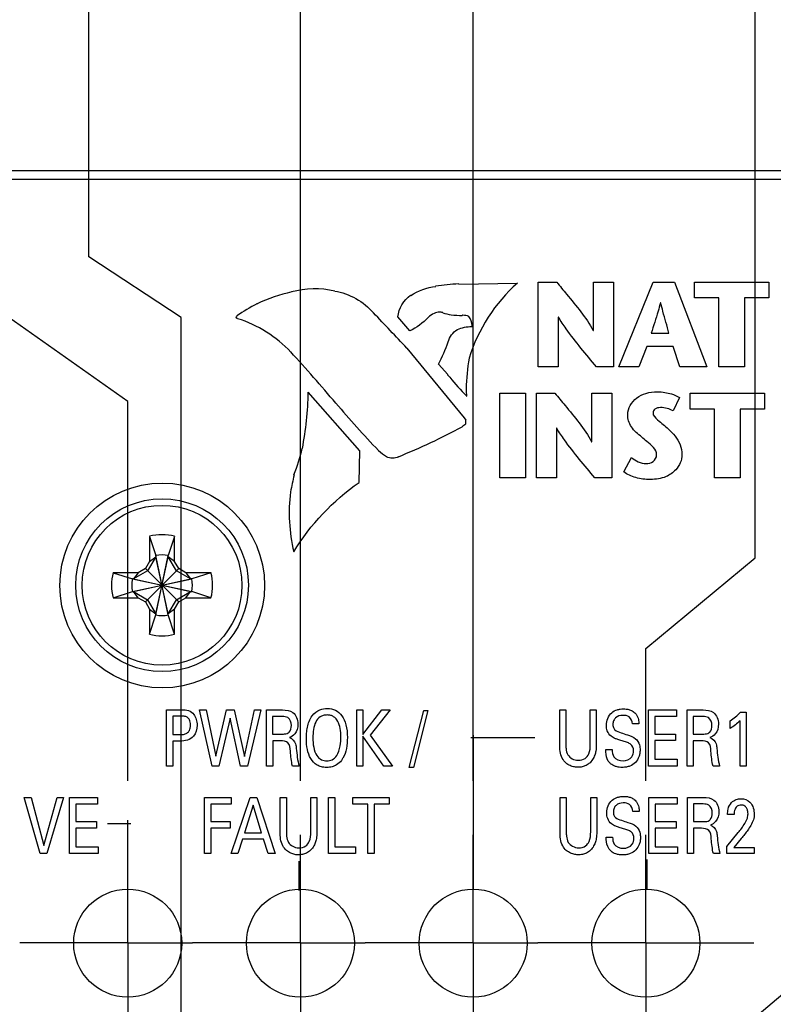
# Model space of a CAD drawing. Header units: inches. Extents: x 0.2 to 16.8, y 0.2 to 10.8.
# Tile 12 of 23: x 7.8 to 8.7, y 7.3 to 8.4. Entities that reach past the tile are written whole.
import ezdxf

# ---------------------------------------------------------------- set-up
doc = ezdxf.new("R2010")
doc.units = ezdxf.units.IN
doc.header["$LTSCALE"] = 0.935
doc.header["$MEASUREMENT"] = 0
doc.linetypes.add('CENTER', pattern=[0.6, 0.375, -0.075, 0.075, -0.075])
doc.layers.get('0').update_dxf_attribs({"linetype": 'CONTINUOUS'})
for name, color, linetype in [('DATUMCURVES', 7, 'CONTINUOUS'), ('DEFAULT_1', 7, 'CENTER'), ('DIMENSIONS', 7, 'CONTINUOUS')]:
    doc.layers.add(name, color=color, linetype=linetype)
doc.styles.get("Standard").update_dxf_attribs({"font": 'txt', "width": 0.8})
doc.dimstyles.new('DIMSTYLE_1', dxfattribs={"dimtxt": 0.125, "dimasz": 0.18, "dimexe": 0.18, "dimexo": 0.0625, "dimgap": 0.09, "dimtad": 0, "dimtih": 1, "dimtoh": 1, "dimdec": 3, "dimzin": 4, "dimdsep": 46, "dimtxsty": 'STANDARD', "dimblk": '_FILLED', "dimblk1": '_FILLED', "dimblk2": '_FILLED', "dimcen": 0.09, "dimadec": 0, "dimazin": 0, "dimtp": 0.01, "dimtm": 0.01, "dimtfac": 1, "dimtdec": 3, "dimtofl": 0, "dimtmove": 0, "dimatfit": 3, "dimldrblk": '_FILLED', "dimfxl": 1, "dimtolj": 1, "dimtzin": 4, "dimarcsym": 0})

# ---------------------------------------------------------------- blocks, each defined once
blk = doc.blocks.new('*D18')
at = {"layer": 'DIMENSIONS', "color": 2, "linetype": 'CONTINUOUS'}
for p, q in [((8.9394, 7.5287), (8.9394, 8.9992)), ((8.6676, 7.2983), (8.9394, 7.5287)), ((8.6676, 7.1214), (8.6676, 7.2983))]:
    blk.add_line(p, q, dxfattribs=at)
at = {"layer": 'DIMENSIONS', "color": 2, "linetype": 'CONTINUOUS', "insert": (8.8769, 9.0617), "char_height": 0.125, "width": 1.325, "attachment_point": 1, "rotation": 90, "line_spacing_factor": 0.9}
blk.add_mtext('1.154{\\Ftxt.shx;\\W1.000000;\\H0.125000; }[29.31]', dxfattribs=at)
blk = doc.blocks.new('_FILLED')
at = {"color": 0, "linetype": 'BYBLOCK'}
blk.add_solid([(0, 0), (-1, 0.1736), (-1, -0.1736)], dxfattribs=at)
blk = doc.blocks.new('*D19')
at = {"layer": 'DIMENSIONS', "color": 2, "linetype": 'CONTINUOUS'}
for p, q in [((7.8915, 8.1745), (7.8915, 8.9992)), ((7.9983, 8.1042), (7.8915, 8.1745)), ((7.9983, 7.1214), (7.9983, 8.1042))]:
    blk.add_line(p, q, dxfattribs=at)
at = {"layer": 'DIMENSIONS', "color": 2, "linetype": 'CONTINUOUS', "insert": (7.829, 9.0617), "char_height": 0.125, "width": 1.325, "attachment_point": 1, "rotation": 90, "line_spacing_factor": 0.9}
blk.add_mtext('1.823{\\Ftxt.shx;\\W1.000000;\\H0.125000; }[46.31]', dxfattribs=at)
blk = doc.blocks.new('*D20')
at = {"layer": 'DIMENSIONS', "color": 2, "linetype": 'CONTINUOUS'}
for p, q in [((7.6804, 8.1879), (7.6804, 8.9992)), ((7.9365, 8.007), (7.6804, 8.1879)), ((7.9365, 7.5679), (7.9365, 8.007))]:
    blk.add_line(p, q, dxfattribs=at)
at = {"layer": 'DIMENSIONS', "color": 2, "linetype": 'CONTINUOUS', "insert": (7.6179, 9.0617), "char_height": 0.125, "width": 1.325, "attachment_point": 1, "rotation": 90, "line_spacing_factor": 0.9}
blk.add_mtext('1.885{\\Ftxt.shx;\\W1.000000;\\H0.125000; }[47.88]', dxfattribs=at)
blk = doc.blocks.new('*D21')
at = {"layer": 'DIMENSIONS', "color": 2, "linetype": 'CONTINUOUS'}
blk.add_line((8.1365, 7.5679), (8.1365, 8.9992), dxfattribs=at)
at = {"layer": 'DIMENSIONS', "color": 2, "linetype": 'CONTINUOUS', "insert": (8.074, 9.0617), "char_height": 0.125, "width": 1.225, "attachment_point": 1, "rotation": 90, "line_spacing_factor": 0.9}
blk.add_mtext('1.685{\\Ftxt.shx;\\W1.000000;\\H0.125000; }[42.8]', dxfattribs=at)
blk = doc.blocks.new('*D22')
at = {"layer": 'DIMENSIONS', "color": 2, "linetype": 'CONTINUOUS'}
blk.add_line((8.3365, 7.5679), (8.3365, 8.9992), dxfattribs=at)
at = {"layer": 'DIMENSIONS', "color": 2, "linetype": 'CONTINUOUS', "insert": (8.274, 9.0617), "char_height": 0.125, "width": 1.325, "attachment_point": 1, "rotation": 90, "line_spacing_factor": 0.9}
blk.add_mtext('1.485{\\Ftxt.shx;\\W1.000000;\\H0.125000; }[37.72]', dxfattribs=at)
blk = doc.blocks.new('*D23')
at = {"layer": 'DIMENSIONS', "color": 2, "linetype": 'CONTINUOUS'}
for p, q in [((8.663, 7.826), (8.663, 8.9992)), ((8.5365, 7.7213), (8.663, 7.826)), ((8.5365, 7.5679), (8.5365, 7.7213))]:
    blk.add_line(p, q, dxfattribs=at)
at = {"layer": 'DIMENSIONS', "color": 2, "linetype": 'CONTINUOUS', "insert": (8.6005, 9.0617), "char_height": 0.125, "width": 1.325, "attachment_point": 1, "rotation": 90, "line_spacing_factor": 0.9}
blk.add_mtext('1.285{\\Ftxt.shx;\\W1.000000;\\H0.125000; }[32.64]', dxfattribs=at)

msp = doc.modelspace()

# ---------------------------------------------------------------- linework, layer by layer
at = {"color": 7, "linetype": 'CONTINUOUS'}
for p, q in [((9.7177, 8.2741), (7.5252, 8.2741)), ((9.6838, 8.2641), (7.5592, 8.2641)), ((7.9617, 7.851), (7.9617, 7.8219)), ((7.9617, 7.851), (7.969, 7.8287)), ((7.9908, 7.851), (7.9835, 7.8287)), ((7.9908, 7.8219), (7.9908, 7.851)), ((7.9617, 7.8219), (7.957, 7.8137)), ((7.969, 7.8272), (7.9596, 7.811)), ((7.9617, 7.8219), (7.969, 7.8272)), ((7.969, 7.7601), (7.9835, 7.8287)), ((7.969, 7.8287), (7.969, 7.8272)), ((7.9835, 7.7601), (7.969, 7.8287)), ((7.969, 7.7615), (7.9835, 7.8272)), ((7.9835, 7.7615), (7.969, 7.8272)), ((7.9835, 7.8272), (7.9835, 7.8287)), ((7.9929, 7.811), (7.9835, 7.8272)), ((7.9908, 7.8219), (7.9835, 7.8272)), ((7.9956, 7.8137), (7.9908, 7.8219)), ((7.9196, 7.8089), (7.942, 7.8017)), ((7.9488, 7.8089), (7.9196, 7.8089)), ((7.9596, 7.811), (7.9434, 7.8017)), ((7.9488, 7.8089), (7.9434, 7.8017)), ((7.957, 7.8137), (7.9488, 7.8089)), ((7.957, 7.7751), (7.9956, 7.8137)), ((7.9956, 7.7751), (7.957, 7.8137)), ((8.0091, 7.8017), (7.9929, 7.811)), ((8.0038, 7.8089), (7.9956, 7.8137)), ((8.0038, 7.8089), (8.0091, 7.8017)), ((8.0329, 7.8089), (8.0038, 7.8089)), ((8.0329, 7.8089), (8.0106, 7.8017)), ((7.942, 7.8017), (8.0106, 7.7871)), ((7.942, 7.7871), (8.0106, 7.8017)), ((7.9434, 7.8017), (7.942, 7.8017)), ((7.9434, 7.8017), (8.0091, 7.7871)), ((7.9434, 7.7871), (8.0091, 7.8017)), ((8.0106, 7.8017), (8.0091, 7.8017)), ((7.9196, 7.7798), (7.942, 7.7871)), ((7.942, 7.7871), (7.9434, 7.7871)), ((7.9488, 7.7798), (7.9434, 7.7871)), ((7.9434, 7.7871), (7.9596, 7.7777)), ((7.9929, 7.7777), (8.0091, 7.7871)), ((8.0038, 7.7798), (8.0091, 7.7871)), ((8.0091, 7.7871), (8.0106, 7.7871)), ((8.0329, 7.7798), (8.0106, 7.7871)), ((7.9196, 7.7798), (7.9488, 7.7798)), ((7.9488, 7.7798), (7.957, 7.7751)), ((7.957, 7.7751), (7.9617, 7.7669)), ((7.9596, 7.7777), (7.969, 7.7615)), ((7.9835, 7.7615), (7.9929, 7.7777)), ((7.9908, 7.7669), (7.9956, 7.7751)), ((7.9956, 7.7751), (8.0038, 7.7798)), ((8.0038, 7.7798), (8.0329, 7.7798)), ((7.9617, 7.7669), (7.9617, 7.7378)), ((7.9617, 7.7669), (7.969, 7.7615)), ((7.9908, 7.7669), (7.9835, 7.7615)), ((7.9908, 7.7378), (7.9908, 7.7669)), ((7.9617, 7.7378), (7.969, 7.7601)), ((7.969, 7.7615), (7.969, 7.7601)), ((7.9835, 7.7601), (7.9835, 7.7615)), ((7.9908, 7.7378), (7.9835, 7.7601))]:
    msp.add_line(p, q, dxfattribs=at)
for centre, radius in [((7.9765, 7.7941), 0.1185), ((7.9763, 7.7944), 0.1), ((7.9763, 7.7944), 0.0925)]:
    msp.add_circle(centre, radius, dxfattribs=at)
for radius, start, end in [(0.0585, 75.5723, 104.4277), (0.0351, 78.0164, 101.9836), (0.0585, 165.5723, 194.4277), (0.0585, 345.5723, 14.4277), (0.0351, 168.0164, 191.9836), (0.0351, 348.0164, 11.9836), (0.0351, 258.0164, 281.9836), (0.0585, 255.5723, 284.4277)]:
    msp.add_arc((7.9763, 7.7944), radius, start, end, dxfattribs=at)
at = {"layer": 'DATUMCURVES', "color": 40, "linetype": 'CONTINUOUS'}
for p, q in [((8.2931, 8.1403), (8.293, 8.1405)), ((8.3199, 8.1432), (8.3201, 8.143)), ((8.3201, 8.143), (8.3878, 8.1441)), ((8.4117, 8.0472), (8.4117, 8.1454)), ((8.4117, 8.1454), (8.4332, 8.1454)), ((8.4758, 8.0892), (8.4758, 8.1454)), ((8.4758, 8.1454), (8.4991, 8.1454)), ((8.4991, 8.1454), (8.4991, 8.0472)), ((8.505, 8.0472), (8.545, 8.1454)), ((8.545, 8.1454), (8.5698, 8.1454)), ((8.5698, 8.1454), (8.6071, 8.0472)), ((8.5926, 8.127), (8.5926, 8.1454)), ((8.5926, 8.1454), (8.6789, 8.1454)), ((8.6789, 8.1454), (8.6789, 8.127)), ((8.1264, 8.1339), (8.1263, 8.1339)), ((8.1762, 8.135), (8.1762, 8.135)), ((8.2641, 8.1302), (8.2643, 8.1299)), ((8.6209, 8.127), (8.5926, 8.127)), ((8.6209, 8.0472), (8.6209, 8.127)), ((8.6505, 8.127), (8.6505, 8.0472)), ((8.6789, 8.127), (8.6505, 8.127)), ((8.0861, 8.1203), (8.0863, 8.1202)), ((8.5537, 8.1213), (8.5534, 8.1213)), ((8.0631, 8.1062), (8.063, 8.1062)), ((8.221, 8.1097), (8.221, 8.1096)), ((8.263, 8.089), (8.2493, 8.105)), ((8.2844, 8.1045), (8.2844, 8.1045)), ((8.2915, 8.1091), (8.2915, 8.109)), ((8.3013, 8.1099), (8.3013, 8.11)), ((8.311, 8.1075), (8.311, 8.1076)), ((8.324, 8.1069), (8.3239, 8.1067)), ((8.3315, 8.1053), (8.3315, 8.1055)), ((8.435, 8.1047), (8.435, 8.0472)), ((8.4353, 8.1047), (8.435, 8.1047)), ((8.0638, 8.1029), (8.0638, 8.103)), ((8.3349, 8.0938), (8.3352, 8.0938)), ((8.3352, 8.0938), (8.3352, 8.0936)), ((8.263, 8.0888), (8.263, 8.089)), ((8.3183, 8.0905), (8.3182, 8.0905)), ((8.4755, 8.0892), (8.4758, 8.0892)), ((8.5426, 8.0862), (8.5632, 8.0862)), ((8.3075, 8.0761), (8.3074, 8.076)), ((8.5376, 8.0706), (8.5282, 8.0472)), ((8.568, 8.0706), (8.5376, 8.0706)), ((8.5757, 8.0472), (8.568, 8.0706)), ((8.1253, 8.0644), (8.1254, 8.0643)), ((8.2597, 8.0689), (8.2596, 8.0688)), ((8.2596, 8.0688), (8.3262, 7.9883)), ((8.307, 8.0382), (8.2965, 8.0503)), ((8.332, 8.0574), (8.3319, 8.0573)), ((8.435, 8.0472), (8.4117, 8.0472)), ((8.4991, 8.0472), (8.4793, 8.0472)), ((8.5282, 8.0472), (8.505, 8.0472)), ((8.6071, 8.0472), (8.5757, 8.0472)), ((8.6505, 8.0472), (8.6209, 8.0472)), ((8.307, 8.0381), (8.307, 8.0382)), ((8.2053, 7.95), (8.1456, 8.0178)), ((8.329, 8.0131), (8.3263, 8.0159)), ((8.3288, 8.0131), (8.329, 8.0131)), ((8.3674, 7.9186), (8.3674, 8.0168)), ((8.3674, 8.0168), (8.397, 8.0168)), ((8.397, 8.0168), (8.397, 7.9186)), ((8.4097, 7.9186), (8.4097, 8.0168)), ((8.4097, 8.0168), (8.4312, 8.0168)), ((8.4739, 7.9605), (8.4739, 8.0168)), ((8.4739, 8.0168), (8.4971, 8.0168)), ((8.4971, 8.0168), (8.4971, 7.9186)), ((8.5877, 7.9984), (8.5877, 8.0168)), ((8.5877, 8.0168), (8.674, 8.0168)), ((8.674, 8.0168), (8.674, 7.9984)), ((8.1776, 8.0052), (8.1775, 8.0051)), ((8.5754, 8.0118), (8.5679, 7.9964)), ((8.616, 7.9984), (8.5877, 7.9984)), ((8.616, 7.9186), (8.616, 7.9984)), ((8.6456, 7.9984), (8.6456, 7.9186)), ((8.674, 7.9984), (8.6456, 7.9984)), ((8.3262, 7.9883), (8.3262, 7.9883)), ((8.3262, 7.9883), (8.3279, 7.9854)), ((8.3275, 7.9808), (8.3276, 7.9807)), ((8.3279, 7.9854), (8.3277, 7.9855)), ((8.3237, 7.9778), (8.3238, 7.9778)), ((8.433, 7.9761), (8.433, 7.9186)), ((8.4333, 7.9761), (8.433, 7.9761)), ((8.4736, 7.9605), (8.4739, 7.9605)), ((8.1388, 7.9527), (8.1386, 7.9527)), ((8.2045, 7.9134), (8.2053, 7.95)), ((8.2269, 7.9504), (8.2269, 7.9505)), ((8.2361, 7.9431), (8.2361, 7.9432)), ((8.2501, 7.9433), (8.2502, 7.9432)), ((8.2502, 7.9432), (8.2502, 7.9432)), ((8.5108, 7.9258), (8.5197, 7.9421)), ((8.1291, 7.9222), (8.1292, 7.9221)), ((8.2044, 7.9133), (8.2045, 7.9134)), ((8.397, 7.9186), (8.3674, 7.9186)), ((8.433, 7.9186), (8.4097, 7.9186)), ((8.4971, 7.9186), (8.4774, 7.9186)), ((8.6456, 7.9186), (8.616, 7.9186)), ((8.1251, 7.9024), (8.1251, 7.9024)), ((8.1288, 7.8332), (8.1288, 7.8332)), ((7.9814, 7.5851), (7.9814, 7.6501)), ((7.9814, 7.6501), (7.9989, 7.6501)), ((8.0344, 7.5851), (8.0196, 7.6501)), ((8.0196, 7.6501), (8.0274, 7.6501)), ((8.0274, 7.6501), (8.0386, 7.5966)), ((8.0386, 7.5966), (8.051, 7.6501)), ((8.051, 7.6501), (8.0599, 7.6501)), ((8.0599, 7.6501), (8.0717, 7.5962)), ((8.0717, 7.5962), (8.0835, 7.6501)), ((8.0905, 7.6501), (8.0751, 7.5851)), ((8.0835, 7.6501), (8.0905, 7.6501)), ((8.0973, 7.5851), (8.0973, 7.6501)), ((8.0973, 7.6501), (8.1158, 7.6501)), ((8.2018, 7.5851), (8.2018, 7.6501)), ((8.2018, 7.6501), (8.2089, 7.6501)), ((8.2089, 7.6216), (8.2306, 7.6501)), ((8.2089, 7.6501), (8.2089, 7.6216)), ((8.2405, 7.6501), (8.2172, 7.621)), ((8.2306, 7.6501), (8.2405, 7.6501)), ((8.2625, 7.5836), (8.2794, 7.6493)), ((8.284, 7.6493), (8.2673, 7.5836)), ((8.2794, 7.6493), (8.284, 7.6493)), ((8.4367, 7.6105), (8.4367, 7.6501)), ((8.4367, 7.6501), (8.4439, 7.6501)), ((8.4439, 7.6501), (8.4439, 7.6098)), ((8.4721, 7.6102), (8.4721, 7.6501)), ((8.4721, 7.6501), (8.4791, 7.6501)), ((8.4791, 7.6501), (8.4791, 7.61)), ((8.5395, 7.5851), (8.5395, 7.6501)), ((8.5395, 7.6501), (8.5721, 7.6501)), ((8.5721, 7.6501), (8.5721, 7.6425)), ((8.5842, 7.5851), (8.5842, 7.6501)), ((8.5842, 7.6501), (8.6028, 7.6501)), ((7.9886, 7.6428), (7.9886, 7.6216)), ((7.9987, 7.6428), (7.9886, 7.6428)), ((8.0551, 7.6407), (8.0422, 7.5851)), ((8.0671, 7.5851), (8.0551, 7.6407)), ((8.1043, 7.6425), (8.1043, 7.6221)), ((8.1156, 7.6425), (8.1043, 7.6425)), ((8.5467, 7.6425), (8.5467, 7.6222)), ((8.5721, 7.6425), (8.5467, 7.6425)), ((8.5912, 7.6425), (8.5912, 7.6221)), ((8.6026, 7.6425), (8.5912, 7.6425)), ((8.6339, 7.6286), (8.6339, 7.6376)), ((8.6455, 7.5851), (8.6455, 7.6376)), ((8.646, 7.6474), (8.6525, 7.6474)), ((8.6525, 7.6474), (8.6525, 7.5851)), ((8.5283, 7.6339), (8.5209, 7.6339)), ((7.9886, 7.6216), (7.9972, 7.6216)), ((7.9886, 7.614), (7.9886, 7.5851)), ((7.9971, 7.614), (7.9886, 7.614)), ((8.1043, 7.6221), (8.1156, 7.6221)), ((8.1044, 7.6144), (8.1044, 7.5851)), ((8.1135, 7.6144), (8.1044, 7.6144)), ((8.2089, 7.6196), (8.2089, 7.5851)), ((8.2329, 7.5851), (8.2089, 7.6196)), ((8.2172, 7.621), (8.243, 7.5851)), ((8.408, 7.6178), (8.3339, 7.6178)), ((8.3364, 7.6207), (8.3364, 7.4421)), ((8.5467, 7.6222), (8.5709, 7.6222)), ((8.5467, 7.6146), (8.5467, 7.593)), ((8.5709, 7.6146), (8.5467, 7.6146)), ((8.5709, 7.6222), (8.5709, 7.6146)), ((8.5912, 7.6221), (8.6026, 7.6221)), ((8.5913, 7.6144), (8.5913, 7.5851)), ((8.6004, 7.6144), (8.5913, 7.6144)), ((8.49, 7.6041), (8.4975, 7.6041)), ((8.5467, 7.593), (8.5727, 7.593)), ((8.5727, 7.593), (8.5727, 7.5851)), ((7.9886, 7.5851), (7.9814, 7.5851)), ((8.0422, 7.5851), (8.0344, 7.5851)), ((8.0751, 7.5851), (8.0671, 7.5851)), ((8.1044, 7.5851), (8.0973, 7.5851)), ((8.1349, 7.5851), (8.1272, 7.5851)), ((8.2089, 7.5851), (8.2018, 7.5851)), ((8.243, 7.5851), (8.2329, 7.5851)), ((8.2673, 7.5836), (8.2625, 7.5836)), ((8.5727, 7.5851), (8.5395, 7.5851)), ((8.5913, 7.5851), (8.5842, 7.5851)), ((8.6219, 7.5851), (8.6142, 7.5851)), ((8.6525, 7.5851), (8.6455, 7.5851)), ((7.8351, 7.4838), (7.8166, 7.5488)), ((7.8166, 7.5488), (7.8246, 7.5488)), ((7.8246, 7.5488), (7.8393, 7.4932)), ((7.8393, 7.4932), (7.8549, 7.5488)), ((7.8622, 7.5488), (7.843, 7.4838)), ((7.8549, 7.5488), (7.8622, 7.5488)), ((7.8691, 7.4838), (7.8691, 7.5488)), ((7.8691, 7.5488), (7.9017, 7.5488)), ((7.9017, 7.5488), (7.9017, 7.5411)), ((8.0255, 7.4837), (8.0255, 7.5487)), ((8.0255, 7.5487), (8.0565, 7.5487)), ((8.0565, 7.4837), (8.0784, 7.5487)), ((8.0565, 7.5487), (8.0565, 7.5411)), ((8.0784, 7.5487), (8.0861, 7.5487)), ((8.0861, 7.5487), (8.1071, 7.4837)), ((8.1131, 7.5091), (8.1131, 7.5487)), ((8.1131, 7.5487), (8.1203, 7.5487)), ((8.1203, 7.5487), (8.1203, 7.5085)), ((8.1485, 7.5088), (8.1485, 7.5487)), ((8.1485, 7.5487), (8.1555, 7.5487)), ((8.1555, 7.5487), (8.1555, 7.5086)), ((8.1691, 7.4837), (8.1691, 7.5487)), ((8.1691, 7.5487), (8.1762, 7.5487)), ((8.1762, 7.5487), (8.1762, 7.4917)), ((8.1971, 7.5411), (8.1971, 7.5487)), ((8.1971, 7.5487), (8.2391, 7.5487)), ((8.2391, 7.5487), (8.2391, 7.5411)), ((8.4371, 7.5091), (8.4371, 7.5488)), ((8.4371, 7.5488), (8.4443, 7.5488)), ((8.4443, 7.5488), (8.4443, 7.5085)), ((8.4726, 7.5089), (8.4726, 7.5488)), ((8.4726, 7.5488), (8.4796, 7.5488)), ((8.4796, 7.5488), (8.4796, 7.5087)), ((8.5399, 7.4837), (8.5399, 7.5488)), ((8.5399, 7.5488), (8.5726, 7.5488)), ((8.5726, 7.5488), (8.5726, 7.5411)), ((8.5847, 7.4837), (8.5847, 7.5488)), ((8.5847, 7.5488), (8.6032, 7.5488)), ((7.8763, 7.5411), (7.8763, 7.5209)), ((7.9017, 7.5411), (7.8763, 7.5411)), ((8.0329, 7.5411), (8.0329, 7.5208)), ((8.0565, 7.5411), (8.0329, 7.5411)), ((8.0819, 7.5398), (8.0718, 7.5079)), ((8.0915, 7.5079), (8.0819, 7.5398)), ((8.2145, 7.5411), (8.1971, 7.5411)), ((8.2145, 7.4837), (8.2145, 7.5411)), ((8.2217, 7.5411), (8.2217, 7.4837)), ((8.2391, 7.5411), (8.2217, 7.5411)), ((8.5471, 7.5411), (8.5471, 7.5209)), ((8.5726, 7.5411), (8.5471, 7.5411)), ((8.5916, 7.5412), (8.5916, 7.5208)), ((8.603, 7.5412), (8.5916, 7.5412)), ((7.9361, 7.5223), (7.9361, 7.4425)), ((8.5288, 7.5326), (8.5213, 7.5326)), ((8.6386, 7.529), (8.631, 7.529)), ((7.8763, 7.5209), (7.9005, 7.5209)), ((7.8763, 7.5133), (7.8763, 7.4917)), ((7.9005, 7.5133), (7.8763, 7.5133)), ((7.9005, 7.5209), (7.9005, 7.5133)), ((7.9401, 7.5183), (7.9133, 7.5183)), ((8.0329, 7.5208), (8.0551, 7.5208)), ((8.0329, 7.5132), (8.0329, 7.4837)), ((8.0551, 7.5132), (8.0329, 7.5132)), ((8.0551, 7.5208), (8.0551, 7.5132)), ((8.5471, 7.5209), (8.5714, 7.5209)), ((8.5471, 7.5133), (8.5471, 7.4917)), ((8.5714, 7.5133), (8.5471, 7.5133)), ((8.5714, 7.5209), (8.5714, 7.5133)), ((8.5916, 7.5208), (8.603, 7.5208)), ((8.5918, 7.5131), (8.5918, 7.4837)), ((8.6009, 7.5131), (8.5918, 7.5131)), ((8.0695, 7.5006), (8.0639, 7.4837)), ((8.0936, 7.5006), (8.0695, 7.5006)), ((8.0718, 7.5079), (8.0915, 7.5079)), ((8.0993, 7.4837), (8.0936, 7.5006)), ((8.4905, 7.5027), (8.498, 7.5027)), ((8.6303, 7.4919), (8.6433, 7.508)), ((8.647, 7.5012), (8.6383, 7.4909)), ((7.8763, 7.4917), (7.9023, 7.4917)), ((7.9023, 7.4917), (7.9023, 7.4838)), ((8.1762, 7.4917), (8.2004, 7.4917)), ((8.2004, 7.4917), (8.2004, 7.4837)), ((8.5471, 7.4917), (8.5732, 7.4917)), ((8.5732, 7.4917), (8.5732, 7.4837)), ((8.6303, 7.4837), (8.6303, 7.4919)), ((8.6383, 7.4909), (8.662, 7.4909)), ((8.662, 7.4909), (8.662, 7.4837)), ((7.843, 7.4838), (7.8351, 7.4838)), ((7.9023, 7.4838), (7.8691, 7.4838)), ((8.0329, 7.4837), (8.0255, 7.4837)), ((8.0639, 7.4837), (8.0565, 7.4837)), ((8.1071, 7.4837), (8.0993, 7.4837)), ((8.2004, 7.4837), (8.1691, 7.4837)), ((8.2217, 7.4837), (8.2145, 7.4837)), ((8.5374, 7.4769), (8.5374, 7.443)), ((8.5732, 7.4837), (8.5399, 7.4837)), ((8.5918, 7.4837), (8.5847, 7.4837)), ((8.6223, 7.4837), (8.6146, 7.4837)), ((8.662, 7.4837), (8.6303, 7.4837)), ((8.1347, 7.4749), (8.1347, 7.4412))]:
    msp.add_line(p, q, dxfattribs=at)
at = {"layer": 'DATUMCURVES', "color": 4, "linetype": 'CONTINUOUS'}
for centre in [(7.9365, 7.3801), (8.1365, 7.3801), (8.3365, 7.3801), (8.5365, 7.3801)]:
    msp.add_circle(centre, 0.0625, dxfattribs=at)
at = {"layer": 'DATUMCURVES', "color": 40, "linetype": 'CONTINUOUS'}
for centre, radius, start, end in [((8.33, 7.9005), 0.2429, 92.3871, 98.7742), ((8.1702, 7.9386), 0.2001, 102.6398, 114.7988), ((8.1533, 8.0335), 0.104, 77.2856, 105.0787), ((8.1969, 7.9116), 0.2362, 117.9619, 124.5304), ((4.0292, 4.0926), 5.8059, 43.22566, 43.77982), ((8.3163, 8.1504), 0.0432, 249.6957, 262.9889), ((8.3262, 8.2527), 0.146, 264.0361, 269.105), ((8.0697, 8.1632), 0.2534, 333.5337, 339.8821), ((6.9554, 6.9826), 1.5934, 39.9185, 42.7601), ((8.6314, 8.3013), 0.4178, 219.0594, 223.0967), ((7.7696, 8.024), 0.376, 349.06, 359.0533), ((8.9733, 8.6725), 1.0385, 219.9883, 224.0496), ((7.9692, 8.6381), 0.7495, 292.0095, 298.231), ((7.8942, 8.0122), 0.2515, 339.0411, 346.3354), ((8.2725, 7.9993), 0.0668, 227.0168, 237.0053), ((8.3648, 7.8628), 0.2429, 165.872, 170.6153), ((8.3114, 7.8777), 0.1879, 172.4526, 193.6985)]:
    msp.add_arc(centre, radius, start, end, dxfattribs=at)
for points in [[(8.2643, 8.1299), (8.2728, 8.1355), (8.283, 8.1391), (8.2931, 8.1403)], [(8.3878, 8.1441), (8.3619, 8.1215), (8.3419, 8.0903), (8.332, 8.0574)], [(8.1762, 8.135), (8.1932, 8.1322), (8.2099, 8.1227), (8.221, 8.1097)], [(8.2493, 8.105), (8.2503, 8.1147), (8.2561, 8.1246), (8.2641, 8.1302)], [(8.2844, 8.1045), (8.2785, 8.0979), (8.2711, 8.0924), (8.263, 8.0888)], [(8.2915, 8.109), (8.2889, 8.1079), (8.2865, 8.1064), (8.2844, 8.1045)], [(8.1254, 8.0643), (8.1088, 8.082), (8.0869, 8.0957), (8.0638, 8.1029)], [(8.3182, 8.0905), (8.3235, 8.0927), (8.3292, 8.0938), (8.3349, 8.0938)], [(8.3074, 8.076), (8.3091, 8.0818), (8.3132, 8.0872), (8.3183, 8.0905)], [(8.3276, 7.9807), (8.3264, 7.9796), (8.3251, 7.9786), (8.3237, 7.9778)], [(8.1288, 7.8332), (8.1479, 7.8646), (8.1742, 7.8924), (8.2044, 7.9133)], [(8.6339, 7.6376), (8.6383, 7.6404), (8.6425, 7.6436), (8.646, 7.6474)], [(8.6455, 7.6376), (8.6422, 7.634), (8.6382, 7.6311), (8.6339, 7.6286)], [(8.1509, 7.6177), (8.1509, 7.6141), (8.1514, 7.6067), (8.1537, 7.5999), (8.1555, 7.5972)], [(8.1317, 7.6055), (8.1324, 7.5987), (8.1331, 7.5917), (8.1349, 7.5851)], [(8.6186, 7.6055), (8.6193, 7.5987), (8.62, 7.5917), (8.6219, 7.5851)], [(8.4957, 7.5878), (8.4947, 7.5887), (8.4938, 7.5898), (8.493, 7.5909)], [(8.6191, 7.5042), (8.6197, 7.4973), (8.6205, 7.4904), (8.6223, 7.4837)], [(8.4962, 7.4865), (8.4951, 7.4874), (8.4942, 7.4884), (8.4935, 7.4896)]]:
    msp.add_open_spline(points, degree=3, dxfattribs=at)
for points, knots in [([(8.4332, 8.1454), (8.437, 8.1407), (8.4517, 8.1224), (8.4674, 8.1045), (8.4755, 8.0892)], [0, 0, 0, 0, 0.261005, 1, 1, 1, 1]), ([(8.5534, 8.1213), (8.5525, 8.118), (8.5492, 8.1062), (8.5453, 8.0947), (8.5426, 8.0862)], [0, 0, 0, 0, 0.276495, 1, 1, 1, 1]), ([(8.5632, 8.0862), (8.5609, 8.0946), (8.5575, 8.1063), (8.5545, 8.118), (8.5537, 8.1213)], [0, 0, 0, 0, 0.722654, 1, 1, 1, 1]), ([(8.0638, 8.103), (8.0631, 8.103), (8.0617, 8.1045), (8.0626, 8.1059), (8.0631, 8.1062)], [0, 0, 0, 0, 0.581383, 1, 1, 1, 1]), ([(8.3013, 8.11), (8.3001, 8.1104), (8.2967, 8.1109), (8.2933, 8.11), (8.2915, 8.1091)], [0, 0, 0, 0, 0.38229, 1, 1, 1, 1]), ([(8.3315, 8.1055), (8.3294, 8.1064), (8.3268, 8.1069), (8.3242, 8.1069), (8.324, 8.1069)], [0, 0, 0, 0, 0.904967, 1, 1, 1, 1]), ([(8.3352, 8.0936), (8.3353, 8.0941), (8.3354, 8.0982), (8.3339, 8.1025), (8.3315, 8.1053)], [0, 0, 0, 0, 0.10626, 1, 1, 1, 1]), ([(8.4793, 8.0472), (8.4673, 8.0617), (8.4516, 8.0801), (8.4379, 8.1001), (8.4353, 8.1047)], [0, 0, 0, 0, 0.779664, 1, 1, 1, 1]), ([(8.3319, 8.0573), (8.3297, 8.0456), (8.3282, 8.0308), (8.3286, 8.016), (8.3288, 8.0131)], [0, 0, 0, 0, 0.804324, 1, 1, 1, 1]), ([(8.4312, 8.0168), (8.4351, 8.012), (8.4498, 7.9938), (8.4655, 7.9759), (8.4736, 7.9605)], [0, 0, 0, 0, 0.261011, 1, 1, 1, 1]), ([(8.5154, 7.992), (8.5154, 7.9992), (8.5223, 8.0107), (8.5368, 8.0172), (8.5483, 8.0188), (8.5582, 8.0179), (8.5669, 8.0158), (8.5725, 8.0136), (8.5754, 8.0118)], [0, 0, 0, 0, 0.2929, 0.457894, 0.638022, 0.757529, 0.861137, 1, 1, 1, 1]), ([(8.5317, 7.9658), (8.5274, 7.9695), (8.5187, 7.9761), (8.5154, 7.9871), (8.5154, 7.992)], [0, 0, 0, 0, 0.531763, 1, 1, 1, 1]), ([(8.5679, 7.9964), (8.5658, 7.9976), (8.561, 7.9995), (8.5539, 8.0003), (8.5469, 7.9995), (8.5431, 7.9922), (8.5522, 7.9837), (8.5585, 7.9789), (8.5625, 7.9752)], [0, 0, 0, 0, 0.13622, 0.285401, 0.413482, 0.503801, 0.688419, 1, 1, 1, 1]), ([(8.3277, 7.9855), (8.3277, 7.985), (8.3278, 7.9834), (8.3276, 7.9818), (8.3275, 7.9808)], [0, 0, 0, 0, 0.336343, 1, 1, 1, 1]), ([(8.4774, 7.9186), (8.4654, 7.9331), (8.4496, 7.9515), (8.436, 7.9715), (8.4333, 7.9761)], [0, 0, 0, 0, 0.779666, 1, 1, 1, 1]), ([(8.5625, 7.9752), (8.5653, 7.9726), (8.5735, 7.9648), (8.5783, 7.9533), (8.5783, 7.9457)], [0, 0, 0, 0, 0.330977, 1, 1, 1, 1]), ([(8.5489, 7.9454), (8.5489, 7.9518), (8.5403, 7.9587), (8.5336, 7.9641), (8.5317, 7.9658)], [0, 0, 0, 0, 0.712517, 1, 1, 1, 1]), ([(8.5783, 7.9457), (8.5783, 7.9393), (8.5733, 7.9282), (8.5588, 7.9184), (8.5449, 7.9164), (8.5331, 7.9172), (8.5224, 7.9192), (8.5148, 7.9225), (8.5108, 7.9258)], [0, 0, 0, 0, 0.228082, 0.391451, 0.611308, 0.713612, 0.813517, 1, 1, 1, 1]), ([(8.5197, 7.9421), (8.5246, 7.9384), (8.5332, 7.9338), (8.5457, 7.9365), (8.5489, 7.9425), (8.5489, 7.9454)], [0, 0, 0, 0, 0.510138, 0.753602, 1, 1, 1, 1]), ([(8.2502, 7.9432), (8.248, 7.9421), (8.2431, 7.9408), (8.2382, 7.9421), (8.2361, 7.9431)], [0, 0, 0, 0, 0.507201, 1, 1, 1, 1]), ([(7.9989, 7.6501), (8.0016, 7.6501), (8.007, 7.6502), (8.0133, 7.6455), (8.0163, 7.6391), (8.0174, 7.6302), (8.0143, 7.6167), (8.0026, 7.614), (7.9971, 7.614)], [0, 0, 0, 0, 0.138782, 0.265384, 0.374053, 0.491682, 0.717636, 1, 1, 1, 1]), ([(8.1158, 7.6501), (8.12, 7.6501), (8.13, 7.6487), (8.135, 7.6345), (8.1318, 7.6228), (8.1261, 7.6188), (8.1238, 7.618)], [0, 0, 0, 0, 0.266487, 0.578201, 0.839339, 1, 1, 1, 1]), ([(8.15, 7.6431), (8.1527, 7.6467), (8.1591, 7.6511), (8.1691, 7.6523), (8.1774, 7.6504), (8.185, 7.644), (8.1898, 7.6335), (8.1913, 7.6197), (8.1902, 7.6052), (8.1873, 7.5965), (8.1846, 7.5925), (8.184, 7.5916)], [0, 0, 0, 0, 0.09372, 0.18744, 0.327466, 0.467493, 0.607519, 0.747546, 0.857309, 0.967071, 1, 1, 1, 1]), ([(8.5222, 7.6028), (8.5222, 7.6055), (8.5204, 7.6101), (8.5149, 7.6124), (8.5102, 7.6138), (8.5055, 7.6153), (8.5007, 7.6169), (8.4954, 7.6195), (8.4914, 7.6253), (8.4899, 7.6353), (8.494, 7.646), (8.5021, 7.6501), (8.5069, 7.6512), (8.5104, 7.6514), (8.514, 7.6512), (8.5163, 7.6507), (8.5176, 7.6503)], [0, 0, 0, 0, 0.09548, 0.145765, 0.20736, 0.271438, 0.319743, 0.388545, 0.477024, 0.55698, 0.74329, 0.828682, 0.871996, 0.91547, 0.95289, 1, 1, 1, 1]), ([(8.5176, 7.6503), (8.519, 7.6498), (8.5219, 7.6485), (8.5258, 7.6448), (8.528, 7.6395), (8.5283, 7.6356), (8.5283, 7.6339)], [0, 0, 0, 0, 0.212103, 0.445972, 0.75754, 1, 1, 1, 1]), ([(8.6028, 7.6501), (8.6069, 7.6501), (8.6169, 7.6487), (8.622, 7.6345), (8.6187, 7.6228), (8.6131, 7.6189), (8.6107, 7.618)], [0, 0, 0, 0, 0.266467, 0.578202, 0.839358, 1, 1, 1, 1]), ([(7.9972, 7.6216), (7.9985, 7.6216), (8.0012, 7.6216), (8.0053, 7.6228), (8.008, 7.6258), (8.0091, 7.6293), (8.0093, 7.6326), (8.0091, 7.6358), (8.0081, 7.639), (8.0057, 7.6418), (8.0021, 7.6428), (7.9998, 7.6428), (7.9987, 7.6428)], [0, 0, 0, 0, 0.108665, 0.223907, 0.348989, 0.427991, 0.526854, 0.621018, 0.695109, 0.80892, 0.909849, 1, 1, 1, 1]), ([(8.126, 7.632), (8.126, 7.6354), (8.1239, 7.642), (8.1178, 7.6425), (8.1156, 7.6425)], [0, 0, 0, 0, 0.611661, 1, 1, 1, 1]), ([(8.184, 7.5916), (8.1824, 7.5896), (8.1793, 7.5866), (8.1734, 7.5841), (8.1669, 7.5833), (8.1605, 7.584), (8.1539, 7.5868), (8.1479, 7.5931), (8.1441, 7.6041), (8.1432, 7.6142), (8.1435, 7.6231), (8.1447, 7.6323), (8.1472, 7.6393), (8.15, 7.6431)], [0, 0, 0, 0, 0.098434, 0.168743, 0.239053, 0.306321, 0.373588, 0.508123, 0.642658, 0.777193, 0.832895, 0.888596, 1, 1, 1, 1]), ([(8.1833, 7.6183), (8.1833, 7.6257), (8.1818, 7.6354), (8.1762, 7.6419), (8.1717, 7.6439), (8.1673, 7.6444), (8.1628, 7.6438), (8.158, 7.6416), (8.1538, 7.6364), (8.1513, 7.6276), (8.1509, 7.6211), (8.1509, 7.6177)], [0, 0, 0, 0, 0.237093, 0.355639, 0.414912, 0.474186, 0.539912, 0.605639, 0.737093, 0.868546, 1, 1, 1, 1]), ([(8.5209, 7.6339), (8.5207, 7.6368), (8.5183, 7.6429), (8.5094, 7.6444), (8.5022, 7.6426), (8.4988, 7.6376), (8.4983, 7.6344), (8.4984, 7.6325), (8.4984, 7.6321)], [0, 0, 0, 0, 0.252795, 0.468355, 0.724617, 0.840116, 0.968002, 1, 1, 1, 1]), ([(8.6129, 7.632), (8.6129, 7.6354), (8.6108, 7.642), (8.6047, 7.6425), (8.6026, 7.6425)], [0, 0, 0, 0, 0.611661, 1, 1, 1, 1]), ([(8.1225, 7.6235), (8.1228, 7.6238), (8.1252, 7.6259), (8.126, 7.6293), (8.126, 7.632)], [0, 0, 0, 0, 0.140101, 1, 1, 1, 1]), ([(8.4984, 7.6321), (8.4985, 7.6313), (8.4988, 7.6294), (8.5015, 7.6255), (8.5052, 7.6244), (8.5077, 7.6236)], [0, 0, 0, 0, 0.191942, 0.422568, 1, 1, 1, 1]), ([(8.6094, 7.6235), (8.6098, 7.6238), (8.6121, 7.6259), (8.6129, 7.6293), (8.6129, 7.632)], [0, 0, 0, 0, 0.140101, 1, 1, 1, 1]), ([(8.1272, 7.5851), (8.1265, 7.5878), (8.1258, 7.5937), (8.1248, 7.6023), (8.1241, 7.6132), (8.1165, 7.6144), (8.1135, 7.6144)], [0, 0, 0, 0, 0.233235, 0.477503, 0.752584, 1, 1, 1, 1]), ([(8.1156, 7.6221), (8.116, 7.6221), (8.1183, 7.6222), (8.1209, 7.6224), (8.1225, 7.6235)], [0, 0, 0, 0, 0.16109, 1, 1, 1, 1]), ([(8.1238, 7.618), (8.127, 7.617), (8.1312, 7.6124), (8.1316, 7.6073), (8.1317, 7.6055)], [0, 0, 0, 0, 0.66221, 1, 1, 1, 1]), ([(8.1555, 7.5972), (8.1585, 7.5926), (8.1652, 7.5905), (8.1734, 7.5919), (8.1798, 7.5972), (8.1831, 7.6088), (8.1833, 7.6161), (8.1833, 7.6183)], [0, 0, 0, 0, 0.284286, 0.431578, 0.57887, 0.789435, 1, 1, 1, 1]), ([(8.5245, 7.6168), (8.5266, 7.615), (8.5288, 7.6114), (8.5296, 7.6067), (8.5298, 7.6033), (8.5295, 7.5997), (8.5282, 7.5946), (8.5248, 7.5889), (8.5192, 7.5852), (8.5138, 7.5838), (8.5095, 7.5834), (8.5053, 7.5837), (8.5006, 7.5847), (8.4973, 7.5865), (8.4957, 7.5878)], [0, 0, 0, 0, 0.135008, 0.191835, 0.234704, 0.303466, 0.368659, 0.492174, 0.618711, 0.68887, 0.766363, 0.825753, 0.899716, 1, 1, 1, 1]), ([(8.5077, 7.6236), (8.5102, 7.6228), (8.5159, 7.621), (8.5219, 7.619), (8.5245, 7.6168)], [0, 0, 0, 0, 0.429293, 1, 1, 1, 1]), ([(8.6142, 7.5851), (8.6134, 7.5878), (8.6127, 7.5937), (8.6117, 7.6023), (8.6111, 7.6132), (8.6034, 7.6144), (8.6004, 7.6144)], [0, 0, 0, 0, 0.233243, 0.477514, 0.752589, 1, 1, 1, 1]), ([(8.6026, 7.6221), (8.6029, 7.6221), (8.6053, 7.6222), (8.6078, 7.6224), (8.6094, 7.6235)], [0, 0, 0, 0, 0.16109, 1, 1, 1, 1]), ([(8.6107, 7.618), (8.6139, 7.617), (8.6181, 7.6124), (8.6185, 7.6073), (8.6186, 7.6055)], [0, 0, 0, 0, 0.662129, 1, 1, 1, 1]), ([(8.4791, 7.61), (8.4791, 7.6075), (8.4789, 7.6033), (8.4774, 7.5975), (8.4749, 7.5923), (8.4711, 7.5879), (8.4663, 7.5851), (8.4619, 7.5839), (8.4578, 7.5836), (8.4535, 7.584), (8.4485, 7.5855), (8.4435, 7.5887), (8.4372, 7.5966), (8.4367, 7.6049), (8.4367, 7.6105)], [0, 0, 0, 0, 0.098567, 0.163558, 0.235428, 0.319001, 0.389323, 0.448836, 0.494424, 0.550268, 0.61796, 0.694463, 0.782513, 1, 1, 1, 1]), ([(8.4439, 7.6098), (8.4439, 7.6083), (8.444, 7.6044), (8.4449, 7.6003), (8.4462, 7.5981)], [0, 0, 0, 0, 0.37402, 1, 1, 1, 1]), ([(8.4462, 7.5981), (8.4485, 7.5943), (8.4564, 7.5905), (8.4662, 7.5929), (8.4718, 7.6003), (8.4721, 7.6065), (8.4721, 7.6102)], [0, 0, 0, 0, 0.339597, 0.551488, 0.720145, 1, 1, 1, 1]), ([(8.493, 7.5909), (8.4911, 7.594), (8.4901, 7.5987), (8.49, 7.6032), (8.49, 7.6041)], [0, 0, 0, 0, 0.800124, 1, 1, 1, 1]), ([(8.4975, 7.6041), (8.4976, 7.6013), (8.4982, 7.5939), (8.5061, 7.5912), (8.51, 7.5912)], [0, 0, 0, 0, 0.415747, 1, 1, 1, 1]), ([(8.51, 7.5912), (8.5138, 7.5912), (8.5207, 7.5938), (8.5222, 7.6004), (8.5222, 7.6028)], [0, 0, 0, 0, 0.603465, 1, 1, 1, 1]), ([(8.5227, 7.5015), (8.5227, 7.5042), (8.5209, 7.5087), (8.5154, 7.511), (8.5107, 7.5125), (8.506, 7.5139), (8.5011, 7.5155), (8.4958, 7.5181), (8.4919, 7.524), (8.4904, 7.534), (8.4944, 7.5447), (8.5026, 7.5488), (8.5073, 7.5499), (8.5108, 7.5501), (8.5144, 7.5499), (8.5168, 7.5494), (8.5181, 7.549)], [0, 0, 0, 0, 0.09548, 0.145765, 0.20736, 0.271438, 0.319743, 0.388545, 0.477024, 0.55698, 0.74329, 0.828682, 0.871996, 0.91547, 0.95289, 1, 1, 1, 1]), ([(8.5181, 7.549), (8.5195, 7.5485), (8.5223, 7.5472), (8.5263, 7.5434), (8.5285, 7.5381), (8.5287, 7.5343), (8.5288, 7.5326)], [0, 0, 0, 0, 0.212103, 0.445972, 0.75754, 1, 1, 1, 1]), ([(8.6032, 7.5488), (8.6074, 7.5488), (8.6174, 7.5474), (8.6224, 7.5331), (8.6192, 7.5215), (8.6135, 7.5175), (8.6112, 7.5167)], [0, 0, 0, 0, 0.266467, 0.578202, 0.839358, 1, 1, 1, 1]), ([(8.631, 7.529), (8.6311, 7.5311), (8.6314, 7.5361), (8.6347, 7.5428), (8.6406, 7.5466), (8.6484, 7.5479), (8.6596, 7.544), (8.6619, 7.534), (8.6619, 7.529)], [0, 0, 0, 0, 0.118719, 0.277656, 0.402508, 0.503922, 0.718251, 1, 1, 1, 1]), ([(8.5213, 7.5326), (8.5212, 7.5355), (8.5188, 7.5416), (8.5098, 7.543), (8.5027, 7.5413), (8.4993, 7.5363), (8.4988, 7.5331), (8.4988, 7.5312), (8.4989, 7.5308)], [0, 0, 0, 0, 0.252795, 0.468355, 0.724617, 0.840116, 0.968002, 1, 1, 1, 1]), ([(8.6134, 7.5307), (8.6134, 7.534), (8.6112, 7.5407), (8.6052, 7.5412), (8.603, 7.5412)], [0, 0, 0, 0, 0.611661, 1, 1, 1, 1]), ([(8.6409, 7.5375), (8.6404, 7.5368), (8.6389, 7.5342), (8.6386, 7.5312), (8.6386, 7.529)], [0, 0, 0, 0, 0.272726, 1, 1, 1, 1]), ([(8.6433, 7.508), (8.6447, 7.5097), (8.6475, 7.5131), (8.6512, 7.5187), (8.6541, 7.5242), (8.6549, 7.5291), (8.6545, 7.5329), (8.6536, 7.5362), (8.651, 7.5393), (8.6466, 7.5403), (8.6428, 7.5394), (8.6413, 7.5379), (8.6409, 7.5375)], [0, 0, 0, 0, 0.143095, 0.287364, 0.4354, 0.543945, 0.606846, 0.683499, 0.763618, 0.85964, 0.96508, 1, 1, 1, 1]), ([(8.4989, 7.5308), (8.4989, 7.5299), (8.4993, 7.528), (8.5019, 7.5241), (8.5057, 7.523), (8.5082, 7.5223)], [0, 0, 0, 0, 0.191942, 0.422568, 1, 1, 1, 1]), ([(8.6099, 7.5222), (8.6102, 7.5225), (8.6126, 7.5246), (8.6134, 7.528), (8.6134, 7.5307)], [0, 0, 0, 0, 0.140101, 1, 1, 1, 1]), ([(8.6619, 7.529), (8.6619, 7.5281), (8.6618, 7.5225), (8.6587, 7.5174), (8.6562, 7.5135)], [0, 0, 0, 0, 0.173654, 1, 1, 1, 1]), ([(8.525, 7.5155), (8.5271, 7.5137), (8.5292, 7.5101), (8.5301, 7.5054), (8.5302, 7.502), (8.53, 7.4983), (8.5287, 7.4933), (8.5253, 7.4876), (8.5196, 7.4839), (8.5142, 7.4824), (8.51, 7.4821), (8.5057, 7.4824), (8.5011, 7.4834), (8.4978, 7.4852), (8.4962, 7.4865)], [0, 0, 0, 0, 0.135008, 0.191836, 0.234705, 0.303467, 0.368661, 0.492176, 0.618713, 0.688873, 0.766366, 0.825753, 0.899712, 1, 1, 1, 1]), ([(8.5082, 7.5223), (8.5107, 7.5215), (8.5164, 7.5197), (8.5223, 7.5177), (8.525, 7.5155)], [0, 0, 0, 0, 0.429293, 1, 1, 1, 1]), ([(8.6146, 7.4837), (8.6139, 7.4865), (8.6131, 7.4923), (8.6121, 7.501), (8.6115, 7.5119), (8.6039, 7.5131), (8.6009, 7.5131)], [0, 0, 0, 0, 0.233243, 0.477514, 0.752589, 1, 1, 1, 1]), ([(8.603, 7.5208), (8.6034, 7.5208), (8.6057, 7.5208), (8.6083, 7.521), (8.6099, 7.5222)], [0, 0, 0, 0, 0.16109, 1, 1, 1, 1]), ([(8.6112, 7.5167), (8.6144, 7.5157), (8.6186, 7.5111), (8.6189, 7.5059), (8.6191, 7.5042)], [0, 0, 0, 0, 0.662129, 1, 1, 1, 1]), ([(8.6562, 7.5135), (8.654, 7.51), (8.6508, 7.5061), (8.6476, 7.502), (8.647, 7.5012)], [0, 0, 0, 0, 0.804742, 1, 1, 1, 1]), ([(8.1555, 7.5086), (8.1555, 7.5061), (8.1553, 7.5019), (8.1538, 7.4961), (8.1513, 7.491), (8.1475, 7.4865), (8.1427, 7.4837), (8.1383, 7.4826), (8.1342, 7.4822), (8.1299, 7.4826), (8.1249, 7.4841), (8.1199, 7.4874), (8.1136, 7.4952), (8.1131, 7.5035), (8.1131, 7.5091)], [0, 0, 0, 0, 0.098568, 0.163559, 0.235426, 0.318999, 0.389321, 0.448834, 0.494422, 0.550274, 0.617965, 0.694465, 0.782512, 1, 1, 1, 1]), ([(8.1203, 7.5085), (8.1203, 7.507), (8.1204, 7.503), (8.1213, 7.4989), (8.1226, 7.4968)], [0, 0, 0, 0, 0.374068, 1, 1, 1, 1]), ([(8.1226, 7.4968), (8.1249, 7.4929), (8.1328, 7.4891), (8.1426, 7.4915), (8.1482, 7.4989), (8.1485, 7.5051), (8.1485, 7.5088)], [0, 0, 0, 0, 0.339609, 0.551499, 0.720161, 1, 1, 1, 1]), ([(8.4796, 7.5087), (8.4796, 7.5062), (8.4794, 7.502), (8.4778, 7.4961), (8.4754, 7.491), (8.4715, 7.4866), (8.4667, 7.4838), (8.4624, 7.4826), (8.4583, 7.4823), (8.4539, 7.4827), (8.449, 7.4842), (8.4439, 7.4874), (8.4377, 7.4952), (8.4371, 7.5036), (8.4371, 7.5091)], [0, 0, 0, 0, 0.098568, 0.163559, 0.235429, 0.319002, 0.389324, 0.448838, 0.494426, 0.550271, 0.617964, 0.694468, 0.782512, 1, 1, 1, 1]), ([(8.4443, 7.5085), (8.4443, 7.507), (8.4445, 7.503), (8.4454, 7.499), (8.4466, 7.4968)], [0, 0, 0, 0, 0.37402, 1, 1, 1, 1]), ([(8.4466, 7.4968), (8.449, 7.4929), (8.4568, 7.4892), (8.4667, 7.4916), (8.4722, 7.499), (8.4726, 7.5052), (8.4726, 7.5089)], [0, 0, 0, 0, 0.339597, 0.551488, 0.720145, 1, 1, 1, 1]), ([(8.4935, 7.4896), (8.4916, 7.4927), (8.4905, 7.4973), (8.4905, 7.5018), (8.4905, 7.5027)], [0, 0, 0, 0, 0.800124, 1, 1, 1, 1]), ([(8.498, 7.5027), (8.4981, 7.5), (8.4986, 7.4926), (8.5066, 7.4899), (8.5105, 7.4899)], [0, 0, 0, 0, 0.415747, 1, 1, 1, 1]), ([(8.5105, 7.4899), (8.5142, 7.4899), (8.5212, 7.4925), (8.5227, 7.4991), (8.5227, 7.5015)], [0, 0, 0, 0, 0.603465, 1, 1, 1, 1])]:
    msp.add_open_spline(points, degree=3, knots=knots, dxfattribs=at)
at = {"layer": 'DEFAULT_1', "color": 7, "linetype": 'CENTER'}
for p, q in [((7.9365, 7.3804), (7.9365, 7.5054)), ((8.1365, 7.3804), (8.1365, 7.5054)), ((8.3365, 7.3804), (8.3365, 7.5054)), ((8.5365, 7.3804), (8.5365, 7.5054)), ((7.9365, 7.3804), (7.8115, 7.3804)), ((7.9365, 7.3804), (7.9365, 7.2554)), ((7.9365, 7.3804), (8.0115, 7.3804)), ((8.1365, 7.3804), (8.0115, 7.3804)), ((8.1365, 7.3804), (8.1365, 7.2554)), ((8.1365, 7.3804), (8.2115, 7.3804)), ((8.3365, 7.3804), (8.2115, 7.3804)), ((8.3365, 7.3804), (8.3365, 7.2554)), ((8.3365, 7.3804), (8.4115, 7.3804)), ((8.5365, 7.3804), (8.4115, 7.3804)), ((8.5365, 7.3804), (8.5365, 7.2554)), ((8.5365, 7.3804), (8.6615, 7.3804))]:
    msp.add_line(p, q, dxfattribs=at)

# ---------------------------------------------------------------- dimensions: what is measured, and where the dimension line sits
at = {"layer": 'DIMENSIONS', "color": 2, "linetype": 'CONTINUOUS'}
for feature_location, offset, dtype, origin, picture, middle in [((7.9364551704, 7.5679145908), (-0.2560396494, 1.4312446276), 0, (9.8214551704, 7.5054145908), '*D20', (7.680415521, 9.7241592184)), ((7.998266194, 7.1214175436), (-0.1067555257, 1.8777416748), 0, (9.8214551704, 7.0589175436), '*D19', (7.8915106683, 9.7241592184)), ((8.3365, 7.5679), (0, 1.4312), 1, (9.8215, 7.5054), '*D22', (8.3365, 9.7242)), ((8.5364551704, 7.5679145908), (0.1265580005, 1.4312446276), 0, (9.8214551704, 7.5054145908), '*D23', (8.6630131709, 9.7241592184)), ((8.6675575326, 7.1214175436), (0.2718897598, 1.8777416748), 0, (9.8214551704, 7.0589175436), '*D18', (8.9394472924, 9.7241592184)), ((8.1365, 7.5679), (0, 1.4312), 1, (9.8215, 7.5054), '*D21', (8.1365, 9.6742))]:
    dim = msp.add_ordinate_dim(feature_location=feature_location, offset=offset, dtype=dtype, origin=origin, dimstyle='DIMSTYLE_1', dxfattribs=at)
    dim.commit()
    dim.dimension.update_dxf_attribs({"geometry": picture, "text_midpoint": middle})

doc.saveas('drawing.dxf')
